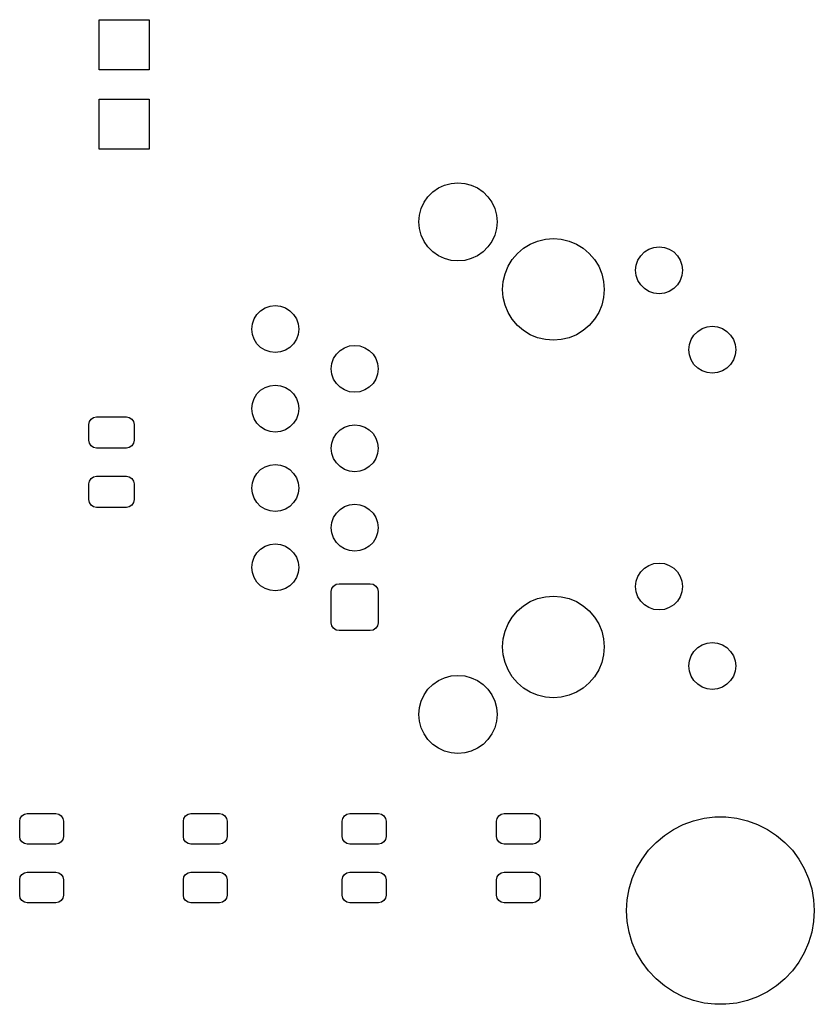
# Model space of a CAD drawing. Extents: x 44 to 145, y -86 to -26.
# Tile 8 of 10: x 120 to 145, y -86 to -55. Entities that reach past the tile are written whole.
import ezdxf

# ---------------------------------------------------------------- set-up
doc = ezdxf.new("R2010")
doc.units = 0
doc.layers.add('BLACK', color=7, linetype='CONTINUOUS')

msp = doc.modelspace()

# ---------------------------------------------------------------- linework, layer by layer
at = {"layer": 'BLACK', "linetype": 'CONTINUOUS'}
for p, q in [((122.5424, -56.4768), (122.5424, -54.8768)), ((122.5424, -54.8768), (124.1424, -54.8768)), ((124.1424, -54.8768), (124.1424, -56.4768)), ((124.1424, -56.4768), (122.5424, -56.4768)), ((122.5424, -59.0168), (122.5424, -57.4168)), ((122.5424, -57.4168), (124.1424, -57.4168)), ((124.1424, -57.4168), (124.1424, -59.0168)), ((124.1424, -59.0168), (122.5424, -59.0168)), ((133.582475, -60.165384), (133.79294, -60.10899)), ((133.79294, -60.10899), (134.01, -60.09)), ((134.01, -60.09), (134.22706, -60.10899)), ((134.22706, -60.10899), (134.437525, -60.165384)), ((133.052444, -60.536515), (133.206515, -60.382444)), ((133.206515, -60.382444), (133.385, -60.257468)), ((133.385, -60.257468), (133.582475, -60.165384)), ((134.437525, -60.165384), (134.635, -60.257468)), ((134.635, -60.257468), (134.813485, -60.382444)), ((134.813485, -60.382444), (134.967556, -60.536515)), ((132.835384, -60.912475), (132.927468, -60.715)), ((132.927468, -60.715), (133.052444, -60.536515)), ((134.967556, -60.536515), (135.092532, -60.715)), ((135.092532, -60.715), (135.184616, -60.912475)), ((132.77899, -61.12294), (132.835384, -60.912475)), ((135.184616, -60.912475), (135.24101, -61.12294)), ((132.76, -61.34), (132.77899, -61.12294)), ((132.77899, -61.55706), (132.76, -61.34)), ((135.24101, -61.12294), (135.26, -61.34)), ((135.26, -61.34), (135.24101, -61.55706)), ((132.835384, -61.767525), (132.77899, -61.55706)), ((135.24101, -61.55706), (135.184616, -61.767525)), ((132.927468, -61.965), (132.835384, -61.767525)), ((133.052444, -62.143485), (132.927468, -61.965)), ((135.092532, -61.965), (134.967556, -62.143485)), ((135.184616, -61.767525), (135.092532, -61.965)), ((136.322265, -62.052114), (136.557847, -61.954533)), ((136.557847, -61.954533), (136.805794, -61.895006)), ((136.805794, -61.895006), (137.06, -61.875)), ((137.06, -61.875), (137.314206, -61.895006)), ((137.314206, -61.895006), (137.562153, -61.954533)), ((137.562153, -61.954533), (137.797735, -62.052114)), ((133.206515, -62.297556), (133.052444, -62.143485)), ((133.385, -62.422532), (133.206515, -62.297556)), ((134.813485, -62.297556), (134.635, -62.422532)), ((134.967556, -62.143485), (134.813485, -62.297556)), ((135.910951, -62.350951), (136.104849, -62.185347)), ((136.104849, -62.185347), (136.322265, -62.052114)), ((137.797735, -62.052114), (138.015151, -62.185347)), ((138.015151, -62.185347), (138.209049, -62.350951)), ((139.853626, -62.422383), (139.972383, -62.303626)), ((139.972383, -62.303626), (140.114587, -62.214273)), ((140.114587, -62.214273), (140.273109, -62.158804)), ((140.273109, -62.158804), (140.44, -62.14)), ((140.44, -62.14), (140.606891, -62.158804)), ((140.606891, -62.158804), (140.765413, -62.214273)), ((140.765413, -62.214273), (140.907617, -62.303626)), ((140.907617, -62.303626), (141.026374, -62.422383)), ((133.582475, -62.514616), (133.385, -62.422532)), ((133.79294, -62.57101), (133.582475, -62.514616)), ((134.01, -62.59), (133.79294, -62.57101)), ((134.22706, -62.57101), (134.01, -62.59)), ((134.437525, -62.514616), (134.22706, -62.57101)), ((134.635, -62.422532), (134.437525, -62.514616)), ((135.612114, -62.762265), (135.745347, -62.544849)), ((135.745347, -62.544849), (135.910951, -62.350951)), ((138.209049, -62.350951), (138.374653, -62.544849)), ((138.374653, -62.544849), (138.507886, -62.762265)), ((139.708804, -62.723109), (139.764273, -62.564587)), ((139.764273, -62.564587), (139.853626, -62.422383)), ((141.026374, -62.422383), (141.115727, -62.564587)), ((141.115727, -62.564587), (141.171196, -62.723109)), ((135.514533, -62.997847), (135.612114, -62.762265)), ((138.507886, -62.762265), (138.605467, -62.997847)), ((139.69, -62.89), (139.708804, -62.723109)), ((139.708804, -63.056891), (139.69, -62.89)), ((141.171196, -62.723109), (141.19, -62.89)), ((141.19, -62.89), (141.171196, -63.056891)), ((135.435, -63.5), (135.455006, -63.245794)), ((135.455006, -63.245794), (135.514533, -62.997847)), ((138.605467, -62.997847), (138.664994, -63.245794)), ((138.664994, -63.245794), (138.685, -63.5)), ((139.764273, -63.215413), (139.708804, -63.056891)), ((139.853626, -63.357617), (139.764273, -63.215413)), ((141.115727, -63.215413), (141.026374, -63.357617)), ((141.171196, -63.056891), (141.115727, -63.215413)), ((135.455006, -63.754206), (135.435, -63.5)), ((138.685, -63.5), (138.664994, -63.754206)), ((139.972383, -63.476374), (139.853626, -63.357617)), ((140.114587, -63.565727), (139.972383, -63.476374)), ((140.273109, -63.621196), (140.114587, -63.565727)), ((140.765413, -63.565727), (140.606891, -63.621196)), ((140.907617, -63.476374), (140.765413, -63.565727)), ((141.026374, -63.357617), (140.907617, -63.476374)), ((135.514533, -64.002153), (135.455006, -63.754206)), ((138.664994, -63.754206), (138.605467, -64.002153)), ((140.44, -63.64), (140.273109, -63.621196)), ((140.606891, -63.621196), (140.44, -63.64)), ((127.583626, -64.302383), (127.702383, -64.183626)), ((127.702383, -64.183626), (127.844587, -64.094273)), ((127.844587, -64.094273), (128.003109, -64.038804)), ((128.003109, -64.038804), (128.17, -64.02)), ((128.17, -64.02), (128.336891, -64.038804)), ((128.336891, -64.038804), (128.495413, -64.094273)), ((128.495413, -64.094273), (128.637617, -64.183626)), ((128.637617, -64.183626), (128.756374, -64.302383)), ((135.612114, -64.237735), (135.514533, -64.002153)), ((138.605467, -64.002153), (138.507886, -64.237735)), ((127.438804, -64.603109), (127.494273, -64.444587)), ((127.494273, -64.444587), (127.583626, -64.302383)), ((128.756374, -64.302383), (128.845727, -64.444587)), ((128.845727, -64.444587), (128.901196, -64.603109)), ((135.745347, -64.455151), (135.612114, -64.237735)), ((135.910951, -64.649049), (135.745347, -64.455151)), ((138.374653, -64.455151), (138.209049, -64.649049)), ((138.507886, -64.237735), (138.374653, -64.455151)), ((127.42, -64.77), (127.438804, -64.603109)), ((127.438804, -64.936891), (127.42, -64.77)), ((128.901196, -64.603109), (128.92, -64.77)), ((128.92, -64.77), (128.901196, -64.936891)), ((136.104849, -64.814653), (135.910951, -64.649049)), ((136.322265, -64.947886), (136.104849, -64.814653)), ((138.015151, -64.814653), (137.797735, -64.947886)), ((138.209049, -64.649049), (138.015151, -64.814653)), ((141.553626, -64.962383), (141.672383, -64.843626)), ((141.672383, -64.843626), (141.814587, -64.754273)), ((141.814587, -64.754273), (141.973109, -64.698804)), ((141.973109, -64.698804), (142.14, -64.68)), ((142.14, -64.68), (142.306891, -64.698804)), ((142.306891, -64.698804), (142.465413, -64.754273)), ((142.465413, -64.754273), (142.607617, -64.843626)), ((142.607617, -64.843626), (142.726374, -64.962383)), ((127.494273, -65.095413), (127.438804, -64.936891)), ((127.583626, -65.237617), (127.494273, -65.095413)), ((128.845727, -65.095413), (128.756374, -65.237617)), ((128.901196, -64.936891), (128.845727, -65.095413)), ((136.557847, -65.045467), (136.322265, -64.947886)), ((136.805794, -65.104994), (136.557847, -65.045467)), ((137.06, -65.125), (136.805794, -65.104994)), ((137.314206, -65.104994), (137.06, -65.125)), ((137.562153, -65.045467), (137.314206, -65.104994)), ((137.797735, -64.947886), (137.562153, -65.045467)), ((141.408804, -65.263109), (141.464273, -65.104587)), ((141.464273, -65.104587), (141.553626, -64.962383)), ((142.726374, -64.962383), (142.815727, -65.104587)), ((142.815727, -65.104587), (142.871196, -65.263109)), ((127.702383, -65.356374), (127.583626, -65.237617)), ((127.844587, -65.445727), (127.702383, -65.356374)), ((128.003109, -65.501196), (127.844587, -65.445727)), ((128.495413, -65.445727), (128.336891, -65.501196)), ((128.637617, -65.356374), (128.495413, -65.445727)), ((128.756374, -65.237617), (128.637617, -65.356374)), ((130.123626, -65.572383), (130.242383, -65.453626)), ((130.242383, -65.453626), (130.384587, -65.364273)), ((130.384587, -65.364273), (130.543109, -65.308804)), ((130.543109, -65.308804), (130.71, -65.29)), ((130.71, -65.29), (130.876891, -65.308804)), ((130.876891, -65.308804), (131.035413, -65.364273)), ((131.035413, -65.364273), (131.177617, -65.453626)), ((131.177617, -65.453626), (131.296374, -65.572383)), ((141.39, -65.43), (141.408804, -65.263109)), ((141.408804, -65.596891), (141.39, -65.43)), ((142.871196, -65.263109), (142.89, -65.43)), ((142.89, -65.43), (142.871196, -65.596891)), ((128.17, -65.52), (128.003109, -65.501196)), ((128.336891, -65.501196), (128.17, -65.52)), ((129.978804, -65.873109), (130.034273, -65.714587)), ((130.034273, -65.714587), (130.123626, -65.572383)), ((131.296374, -65.572383), (131.385727, -65.714587)), ((131.385727, -65.714587), (131.441196, -65.873109)), ((141.464273, -65.755413), (141.408804, -65.596891)), ((141.553626, -65.897617), (141.464273, -65.755413)), ((142.815727, -65.755413), (142.726374, -65.897617)), ((142.871196, -65.596891), (142.815727, -65.755413)), ((129.96, -66.04), (129.978804, -65.873109)), ((129.978804, -66.206891), (129.96, -66.04)), ((131.441196, -65.873109), (131.46, -66.04)), ((131.46, -66.04), (131.441196, -66.206891)), ((141.672383, -66.016374), (141.553626, -65.897617)), ((141.814587, -66.105727), (141.672383, -66.016374)), ((141.973109, -66.161196), (141.814587, -66.105727)), ((142.465413, -66.105727), (142.306891, -66.161196)), ((142.607617, -66.016374), (142.465413, -66.105727)), ((142.726374, -65.897617), (142.607617, -66.016374)), ((130.034273, -66.365413), (129.978804, -66.206891)), ((130.123626, -66.507617), (130.034273, -66.365413)), ((131.385727, -66.365413), (131.296374, -66.507617)), ((131.441196, -66.206891), (131.385727, -66.365413)), ((142.14, -66.18), (141.973109, -66.161196)), ((142.306891, -66.161196), (142.14, -66.18)), ((127.583626, -66.842383), (127.702383, -66.723626)), ((127.702383, -66.723626), (127.844587, -66.634273)), ((127.844587, -66.634273), (128.003109, -66.578804)), ((128.003109, -66.578804), (128.17, -66.56)), ((128.17, -66.56), (128.336891, -66.578804)), ((128.336891, -66.578804), (128.495413, -66.634273)), ((128.495413, -66.634273), (128.637617, -66.723626)), ((128.637617, -66.723626), (128.756374, -66.842383)), ((130.242383, -66.626374), (130.123626, -66.507617)), ((130.384587, -66.715727), (130.242383, -66.626374)), ((130.543109, -66.771196), (130.384587, -66.715727)), ((131.035413, -66.715727), (130.876891, -66.771196)), ((131.177617, -66.626374), (131.035413, -66.715727)), ((131.296374, -66.507617), (131.177617, -66.626374)), ((127.438804, -67.143109), (127.494273, -66.984587)), ((127.494273, -66.984587), (127.583626, -66.842383)), ((128.756374, -66.842383), (128.845727, -66.984587)), ((128.845727, -66.984587), (128.901196, -67.143109)), ((130.71, -66.79), (130.543109, -66.771196)), ((130.876891, -66.771196), (130.71, -66.79)), ((127.42, -67.31), (127.438804, -67.143109)), ((127.438804, -67.476891), (127.42, -67.31)), ((128.901196, -67.143109), (128.92, -67.31)), ((128.92, -67.31), (128.901196, -67.476891)), ((122.23003, -67.726329), (122.284223, -67.645223)), ((122.284223, -67.645223), (122.365329, -67.59103)), ((122.365329, -67.59103), (122.461, -67.572)), ((122.461, -67.572), (123.411, -67.572)), ((123.411, -67.572), (123.506671, -67.59103)), ((123.506671, -67.59103), (123.587777, -67.645223)), ((123.587777, -67.645223), (123.64197, -67.726329)), ((127.494273, -67.635413), (127.438804, -67.476891)), ((127.583626, -67.777617), (127.494273, -67.635413)), ((128.845727, -67.635413), (128.756374, -67.777617)), ((128.901196, -67.476891), (128.845727, -67.635413)), ((122.211, -67.822), (122.23003, -67.726329)), ((122.211, -68.322), (122.211, -67.822)), ((123.64197, -67.726329), (123.661, -67.822)), ((123.661, -67.822), (123.661, -68.322)), ((127.702383, -67.896374), (127.583626, -67.777617)), ((127.844587, -67.985727), (127.702383, -67.896374)), ((128.003109, -68.041196), (127.844587, -67.985727)), ((128.495413, -67.985727), (128.336891, -68.041196)), ((128.637617, -67.896374), (128.495413, -67.985727)), ((128.756374, -67.777617), (128.637617, -67.896374)), ((130.123626, -68.112383), (130.242383, -67.993626)), ((130.242383, -67.993626), (130.384587, -67.904273)), ((130.384587, -67.904273), (130.543109, -67.848804)), ((130.543109, -67.848804), (130.71, -67.83)), ((130.71, -67.83), (130.876891, -67.848804)), ((130.876891, -67.848804), (131.035413, -67.904273)), ((131.035413, -67.904273), (131.177617, -67.993626)), ((131.177617, -67.993626), (131.296374, -68.112383)), ((128.17, -68.06), (128.003109, -68.041196)), ((128.336891, -68.041196), (128.17, -68.06)), ((129.978804, -68.413109), (130.034273, -68.254587)), ((130.034273, -68.254587), (130.123626, -68.112383)), ((131.296374, -68.112383), (131.385727, -68.254587)), ((131.385727, -68.254587), (131.441196, -68.413109)), ((122.23003, -68.417671), (122.211, -68.322)), ((122.284223, -68.498777), (122.23003, -68.417671)), ((122.365329, -68.55297), (122.284223, -68.498777)), ((122.461, -68.572), (122.365329, -68.55297)), ((123.411, -68.572), (122.461, -68.572)), ((123.506671, -68.55297), (123.411, -68.572)), ((123.587777, -68.498777), (123.506671, -68.55297)), ((123.64197, -68.417671), (123.587777, -68.498777)), ((123.661, -68.322), (123.64197, -68.417671)), ((129.96, -68.58), (129.978804, -68.413109)), ((129.978804, -68.746891), (129.96, -68.58)), ((131.441196, -68.413109), (131.46, -68.58)), ((131.46, -68.58), (131.441196, -68.746891)), ((130.034273, -68.905413), (129.978804, -68.746891)), ((130.123626, -69.047617), (130.034273, -68.905413)), ((131.385727, -68.905413), (131.296374, -69.047617)), ((131.441196, -68.746891), (131.385727, -68.905413)), ((127.702383, -69.263626), (127.844587, -69.174273)), ((127.844587, -69.174273), (128.003109, -69.118804)), ((128.003109, -69.118804), (128.17, -69.1)), ((128.17, -69.1), (128.336891, -69.118804)), ((128.336891, -69.118804), (128.495413, -69.174273)), ((128.495413, -69.174273), (128.637617, -69.263626)), ((130.242383, -69.166374), (130.123626, -69.047617)), ((130.384587, -69.255727), (130.242383, -69.166374)), ((130.543109, -69.311196), (130.384587, -69.255727)), ((131.035413, -69.255727), (130.876891, -69.311196)), ((131.177617, -69.166374), (131.035413, -69.255727)), ((131.296374, -69.047617), (131.177617, -69.166374)), ((122.23003, -69.626329), (122.284223, -69.545223)), ((122.284223, -69.545223), (122.365329, -69.49103)), ((122.365329, -69.49103), (122.461, -69.472)), ((122.461, -69.472), (123.411, -69.472)), ((123.411, -69.472), (123.506671, -69.49103)), ((123.506671, -69.49103), (123.587777, -69.545223)), ((123.587777, -69.545223), (123.64197, -69.626329)), ((127.438804, -69.683109), (127.494273, -69.524587)), ((127.494273, -69.524587), (127.583626, -69.382383)), ((127.583626, -69.382383), (127.702383, -69.263626)), ((128.637617, -69.263626), (128.756374, -69.382383)), ((128.756374, -69.382383), (128.845727, -69.524587)), ((128.845727, -69.524587), (128.901196, -69.683109)), ((130.71, -69.33), (130.543109, -69.311196)), ((130.876891, -69.311196), (130.71, -69.33)), ((122.211, -69.722), (122.23003, -69.626329)), ((122.211, -70.222), (122.211, -69.722)), ((123.64197, -69.626329), (123.661, -69.722)), ((123.661, -69.722), (123.661, -70.222)), ((127.42, -69.85), (127.438804, -69.683109)), ((127.438804, -70.016891), (127.42, -69.85)), ((128.901196, -69.683109), (128.92, -69.85)), ((128.92, -69.85), (128.901196, -70.016891)), ((127.494273, -70.175413), (127.438804, -70.016891)), ((127.583626, -70.317617), (127.494273, -70.175413)), ((128.845727, -70.175413), (128.756374, -70.317617)), ((128.901196, -70.016891), (128.845727, -70.175413)), ((122.23003, -70.317671), (122.211, -70.222)), ((122.284223, -70.398777), (122.23003, -70.317671)), ((122.365329, -70.45297), (122.284223, -70.398777)), ((122.461, -70.472), (122.365329, -70.45297)), ((123.411, -70.472), (122.461, -70.472)), ((123.506671, -70.45297), (123.411, -70.472)), ((123.587777, -70.398777), (123.506671, -70.45297)), ((123.64197, -70.317671), (123.587777, -70.398777)), ((123.661, -70.222), (123.64197, -70.317671)), ((127.702383, -70.436374), (127.583626, -70.317617)), ((127.844587, -70.525727), (127.702383, -70.436374)), ((128.637617, -70.436374), (128.495413, -70.525727)), ((128.756374, -70.317617), (128.637617, -70.436374)), ((130.242383, -70.533626), (130.384587, -70.444273)), ((130.384587, -70.444273), (130.543109, -70.388804)), ((130.543109, -70.388804), (130.71, -70.37)), ((130.71, -70.37), (130.876891, -70.388804)), ((130.876891, -70.388804), (131.035413, -70.444273)), ((131.035413, -70.444273), (131.177617, -70.533626)), ((128.003109, -70.581196), (127.844587, -70.525727)), ((128.17, -70.6), (128.003109, -70.581196)), ((128.336891, -70.581196), (128.17, -70.6)), ((128.495413, -70.525727), (128.336891, -70.581196)), ((129.978804, -70.953109), (130.034273, -70.794587)), ((130.034273, -70.794587), (130.123626, -70.652383)), ((130.123626, -70.652383), (130.242383, -70.533626)), ((131.177617, -70.533626), (131.296374, -70.652383)), ((131.296374, -70.652383), (131.385727, -70.794587)), ((131.385727, -70.794587), (131.441196, -70.953109)), ((129.96, -71.12), (129.978804, -70.953109)), ((129.978804, -71.286891), (129.96, -71.12)), ((131.441196, -70.953109), (131.46, -71.12)), ((131.46, -71.12), (131.441196, -71.286891)), ((130.034273, -71.445413), (129.978804, -71.286891)), ((130.123626, -71.587617), (130.034273, -71.445413)), ((131.385727, -71.445413), (131.296374, -71.587617)), ((131.441196, -71.286891), (131.385727, -71.445413)), ((127.702383, -71.803626), (127.844587, -71.714273)), ((127.844587, -71.714273), (128.003109, -71.658804)), ((128.003109, -71.658804), (128.17, -71.64)), ((128.17, -71.64), (128.336891, -71.658804)), ((128.336891, -71.658804), (128.495413, -71.714273)), ((128.495413, -71.714273), (128.637617, -71.803626)), ((130.242383, -71.706374), (130.123626, -71.587617)), ((130.384587, -71.795727), (130.242383, -71.706374)), ((131.177617, -71.706374), (131.035413, -71.795727)), ((131.296374, -71.587617), (131.177617, -71.706374)), ((127.438804, -72.223109), (127.494273, -72.064587)), ((127.494273, -72.064587), (127.583626, -71.922383)), ((127.583626, -71.922383), (127.702383, -71.803626)), ((128.637617, -71.803626), (128.756374, -71.922383)), ((128.756374, -71.922383), (128.845727, -72.064587)), ((128.845727, -72.064587), (128.901196, -72.223109)), ((130.543109, -71.851196), (130.384587, -71.795727)), ((130.71, -71.87), (130.543109, -71.851196)), ((130.876891, -71.851196), (130.71, -71.87)), ((131.035413, -71.795727), (130.876891, -71.851196)), ((127.42, -72.39), (127.438804, -72.223109)), ((127.438804, -72.556891), (127.42, -72.39)), ((128.901196, -72.223109), (128.92, -72.39)), ((128.92, -72.39), (128.901196, -72.556891)), ((139.972383, -72.413626), (140.114587, -72.324273)), ((140.114587, -72.324273), (140.273109, -72.268804)), ((140.273109, -72.268804), (140.44, -72.25)), ((140.44, -72.25), (140.606891, -72.268804)), ((140.606891, -72.268804), (140.765413, -72.324273)), ((140.765413, -72.324273), (140.907617, -72.413626)), ((127.494273, -72.715413), (127.438804, -72.556891)), ((127.583626, -72.857617), (127.494273, -72.715413)), ((128.845727, -72.715413), (128.756374, -72.857617)), ((128.901196, -72.556891), (128.845727, -72.715413)), ((139.708804, -72.833109), (139.764273, -72.674587)), ((139.764273, -72.674587), (139.853626, -72.532383)), ((139.853626, -72.532383), (139.972383, -72.413626)), ((140.907617, -72.413626), (141.026374, -72.532383)), ((141.026374, -72.532383), (141.115727, -72.674587)), ((141.115727, -72.674587), (141.171196, -72.833109)), ((127.702383, -72.976374), (127.583626, -72.857617)), ((127.844587, -73.065727), (127.702383, -72.976374)), ((128.637617, -72.976374), (128.495413, -73.065727)), ((128.756374, -72.857617), (128.637617, -72.976374)), ((129.979068, -73.064638), (130.03337, -72.98337)), ((130.03337, -72.98337), (130.114638, -72.929068)), ((130.114638, -72.929068), (130.2105, -72.91)), ((130.2105, -72.91), (131.2095, -72.91)), ((131.2095, -72.91), (131.305362, -72.929068)), ((131.305362, -72.929068), (131.38663, -72.98337)), ((131.38663, -72.98337), (131.440932, -73.064638)), ((139.69, -73), (139.708804, -72.833109)), ((139.708804, -73.166891), (139.69, -73)), ((141.171196, -72.833109), (141.19, -73)), ((141.19, -73), (141.171196, -73.166891)), ((128.003109, -73.121196), (127.844587, -73.065727)), ((128.17, -73.14), (128.003109, -73.121196)), ((128.336891, -73.121196), (128.17, -73.14)), ((128.495413, -73.065727), (128.336891, -73.121196)), ((129.96, -73.1605), (129.979068, -73.064638)), ((129.96, -74.1595), (129.96, -73.1605)), ((131.440932, -73.064638), (131.46, -73.1605)), ((131.46, -73.1605), (131.46, -74.1595)), ((136.557847, -73.384533), (136.805794, -73.325006)), ((136.805794, -73.325006), (137.06, -73.305)), ((137.06, -73.305), (137.314206, -73.325006)), ((137.314206, -73.325006), (137.562153, -73.384533)), ((139.764273, -73.325413), (139.708804, -73.166891)), ((139.853626, -73.467617), (139.764273, -73.325413)), ((141.115727, -73.325413), (141.026374, -73.467617)), ((141.171196, -73.166891), (141.115727, -73.325413)), ((135.910951, -73.780951), (136.104849, -73.615347)), ((136.104849, -73.615347), (136.322265, -73.482114)), ((136.322265, -73.482114), (136.557847, -73.384533)), ((137.562153, -73.384533), (137.797735, -73.482114)), ((137.797735, -73.482114), (138.015151, -73.615347)), ((138.015151, -73.615347), (138.209049, -73.780951)), ((139.972383, -73.586374), (139.853626, -73.467617)), ((140.114587, -73.675727), (139.972383, -73.586374)), ((140.907617, -73.586374), (140.765413, -73.675727)), ((141.026374, -73.467617), (140.907617, -73.586374)), ((135.612114, -74.192265), (135.745347, -73.974849)), ((135.745347, -73.974849), (135.910951, -73.780951)), ((138.209049, -73.780951), (138.374653, -73.974849)), ((138.374653, -73.974849), (138.507886, -74.192265)), ((140.273109, -73.731196), (140.114587, -73.675727)), ((140.44, -73.75), (140.273109, -73.731196)), ((140.606891, -73.731196), (140.44, -73.75)), ((140.765413, -73.675727), (140.606891, -73.731196)), ((129.979068, -74.255362), (129.96, -74.1595)), ((130.03337, -74.33663), (129.979068, -74.255362)), ((131.440932, -74.255362), (131.38663, -74.33663)), ((131.46, -74.1595), (131.440932, -74.255362)), ((135.514533, -74.427847), (135.612114, -74.192265)), ((138.507886, -74.192265), (138.605467, -74.427847)), ((130.114638, -74.390932), (130.03337, -74.33663)), ((130.2105, -74.41), (130.114638, -74.390932)), ((131.2095, -74.41), (130.2105, -74.41)), ((131.305362, -74.390932), (131.2095, -74.41)), ((131.38663, -74.33663), (131.305362, -74.390932)), ((135.455006, -74.675794), (135.514533, -74.427847)), ((138.605467, -74.427847), (138.664994, -74.675794)), ((135.435, -74.93), (135.455006, -74.675794)), ((138.664994, -74.675794), (138.685, -74.93)), ((141.672383, -74.953626), (141.814587, -74.864273)), ((141.814587, -74.864273), (141.973109, -74.808804)), ((141.973109, -74.808804), (142.14, -74.79)), ((142.14, -74.79), (142.306891, -74.808804)), ((142.306891, -74.808804), (142.465413, -74.864273)), ((142.465413, -74.864273), (142.607617, -74.953626)), ((135.455006, -75.184206), (135.435, -74.93)), ((135.514533, -75.432153), (135.455006, -75.184206)), ((138.664994, -75.184206), (138.605467, -75.432153)), ((138.685, -74.93), (138.664994, -75.184206)), ((141.408804, -75.373109), (141.464273, -75.214587)), ((141.464273, -75.214587), (141.553626, -75.072383)), ((141.553626, -75.072383), (141.672383, -74.953626)), ((142.607617, -74.953626), (142.726374, -75.072383)), ((142.726374, -75.072383), (142.815727, -75.214587)), ((142.815727, -75.214587), (142.871196, -75.373109)), ((135.612114, -75.667735), (135.514533, -75.432153)), ((138.605467, -75.432153), (138.507886, -75.667735)), ((141.39, -75.54), (141.408804, -75.373109)), ((141.408804, -75.706891), (141.39, -75.54)), ((142.871196, -75.373109), (142.89, -75.54)), ((142.89, -75.54), (142.871196, -75.706891)), ((133.582475, -75.915384), (133.79294, -75.85899)), ((133.79294, -75.85899), (134.01, -75.84)), ((134.01, -75.84), (134.22706, -75.85899)), ((134.22706, -75.85899), (134.437525, -75.915384)), ((135.745347, -75.885151), (135.612114, -75.667735)), ((138.507886, -75.667735), (138.374653, -75.885151)), ((141.464273, -75.865413), (141.408804, -75.706891)), ((141.553626, -76.007617), (141.464273, -75.865413)), ((142.815727, -75.865413), (142.726374, -76.007617)), ((142.871196, -75.706891), (142.815727, -75.865413)), ((133.052444, -76.286515), (133.206515, -76.132444)), ((133.206515, -76.132444), (133.385, -76.007468)), ((133.385, -76.007468), (133.582475, -75.915384)), ((134.437525, -75.915384), (134.635, -76.007468)), ((134.635, -76.007468), (134.813485, -76.132444)), ((134.813485, -76.132444), (134.967556, -76.286515)), ((135.910951, -76.079049), (135.745347, -75.885151)), ((136.104849, -76.244653), (135.910951, -76.079049)), ((138.209049, -76.079049), (138.015151, -76.244653)), ((138.374653, -75.885151), (138.209049, -76.079049)), ((141.672383, -76.126374), (141.553626, -76.007617)), ((141.814587, -76.215727), (141.672383, -76.126374)), ((142.607617, -76.126374), (142.465413, -76.215727)), ((142.726374, -76.007617), (142.607617, -76.126374)), ((132.835384, -76.662475), (132.927468, -76.465)), ((132.927468, -76.465), (133.052444, -76.286515)), ((134.967556, -76.286515), (135.092532, -76.465)), ((135.092532, -76.465), (135.184616, -76.662475)), ((136.322265, -76.377886), (136.104849, -76.244653)), ((136.557847, -76.475467), (136.322265, -76.377886)), ((136.805794, -76.534994), (136.557847, -76.475467)), ((137.562153, -76.475467), (137.314206, -76.534994)), ((137.797735, -76.377886), (137.562153, -76.475467)), ((138.015151, -76.244653), (137.797735, -76.377886)), ((141.973109, -76.271196), (141.814587, -76.215727)), ((142.14, -76.29), (141.973109, -76.271196)), ((142.306891, -76.271196), (142.14, -76.29)), ((142.465413, -76.215727), (142.306891, -76.271196)), ((132.77899, -76.87294), (132.835384, -76.662475)), ((135.184616, -76.662475), (135.24101, -76.87294)), ((137.06, -76.555), (136.805794, -76.534994)), ((137.314206, -76.534994), (137.06, -76.555)), ((132.76, -77.09), (132.77899, -76.87294)), ((132.77899, -77.30706), (132.76, -77.09)), ((135.24101, -76.87294), (135.26, -77.09)), ((135.26, -77.09), (135.24101, -77.30706)), ((132.835384, -77.517525), (132.77899, -77.30706)), ((135.24101, -77.30706), (135.184616, -77.517525)), ((132.927468, -77.715), (132.835384, -77.517525)), ((133.052444, -77.893485), (132.927468, -77.715)), ((135.092532, -77.715), (134.967556, -77.893485)), ((135.184616, -77.517525), (135.092532, -77.715)), ((133.206515, -78.047556), (133.052444, -77.893485)), ((133.385, -78.172532), (133.206515, -78.047556)), ((134.813485, -78.047556), (134.635, -78.172532)), ((134.967556, -77.893485), (134.813485, -78.047556)), ((133.582475, -78.264616), (133.385, -78.172532)), ((133.79294, -78.32101), (133.582475, -78.264616)), ((134.01, -78.34), (133.79294, -78.32101)), ((134.22706, -78.32101), (134.01, -78.34)), ((134.437525, -78.264616), (134.22706, -78.32101)), ((134.635, -78.172532), (134.437525, -78.264616)), ((120.153171, -80.279954), (120.24645, -80.2614)), ((120.24645, -80.2614), (121.15895, -80.2614)), ((121.15895, -80.2614), (121.252229, -80.279954)), ((125.383671, -80.279954), (125.47695, -80.2614)), ((125.47695, -80.2614), (126.38945, -80.2614)), ((126.38945, -80.2614), (126.482729, -80.279954)), ((130.463671, -80.279954), (130.55695, -80.2614)), ((130.55695, -80.2614), (131.46945, -80.2614)), ((131.46945, -80.2614), (131.562729, -80.279954)), ((135.393171, -80.279954), (135.48645, -80.2614)), ((135.48645, -80.2614), (136.39895, -80.2614)), ((136.39895, -80.2614), (136.492229, -80.279954)), ((120.0027, -80.50515), (120.021254, -80.411871)), ((120.0027, -80.99265), (120.0027, -80.50515)), ((120.021254, -80.411871), (120.074093, -80.332793)), ((120.074093, -80.332793), (120.153171, -80.279954)), ((121.252229, -80.279954), (121.331307, -80.332793)), ((121.331307, -80.332793), (121.384146, -80.411871)), ((121.384146, -80.411871), (121.4027, -80.50515)), ((121.4027, -80.50515), (121.4027, -80.99265)), ((125.2332, -80.50515), (125.251754, -80.411871)), ((125.2332, -80.99265), (125.2332, -80.50515)), ((125.251754, -80.411871), (125.304593, -80.332793)), ((125.304593, -80.332793), (125.383671, -80.279954)), ((126.482729, -80.279954), (126.561807, -80.332793)), ((126.561807, -80.332793), (126.614646, -80.411871)), ((126.614646, -80.411871), (126.6332, -80.50515)), ((126.6332, -80.50515), (126.6332, -80.99265)), ((130.3132, -80.50515), (130.331754, -80.411871)), ((130.3132, -80.99265), (130.3132, -80.50515)), ((130.331754, -80.411871), (130.384593, -80.332793)), ((130.384593, -80.332793), (130.463671, -80.279954)), ((131.562729, -80.279954), (131.641807, -80.332793)), ((131.641807, -80.332793), (131.694646, -80.411871)), ((131.694646, -80.411871), (131.7132, -80.50515)), ((131.7132, -80.50515), (131.7132, -80.99265)), ((135.2427, -80.50515), (135.261254, -80.411871)), ((135.2427, -80.99265), (135.2427, -80.50515)), ((135.261254, -80.411871), (135.314093, -80.332793)), ((135.314093, -80.332793), (135.393171, -80.279954)), ((136.492229, -80.279954), (136.571307, -80.332793)), ((136.571307, -80.332793), (136.624146, -80.411871)), ((136.624146, -80.411871), (136.6427, -80.50515)), ((136.6427, -80.50515), (136.6427, -80.99265)), ((141.211761, -80.608152), (141.53959, -80.488831)), ((141.53959, -80.488831), (141.879055, -80.408377)), ((141.879055, -80.408377), (142.225566, -80.367876)), ((142.225566, -80.367876), (142.574434, -80.367876)), ((142.574434, -80.367876), (142.920945, -80.408377)), ((142.920945, -80.408377), (143.26041, -80.488831)), ((143.26041, -80.488831), (143.588239, -80.608152)), ((140.608524, -80.95643), (140.9, -80.764724)), ((140.9, -80.764724), (141.211761, -80.608152)), ((143.588239, -80.608152), (143.9, -80.764724)), ((143.9, -80.764724), (144.191476, -80.95643)), ((120.021254, -81.085929), (120.0027, -80.99265)), ((120.074093, -81.165007), (120.021254, -81.085929)), ((120.153171, -81.217846), (120.074093, -81.165007)), ((120.24645, -81.2364), (120.153171, -81.217846)), ((121.252229, -81.217846), (121.15895, -81.2364)), ((121.331307, -81.165007), (121.252229, -81.217846)), ((121.384146, -81.085929), (121.331307, -81.165007)), ((121.4027, -80.99265), (121.384146, -81.085929)), ((125.251754, -81.085929), (125.2332, -80.99265)), ((125.304593, -81.165007), (125.251754, -81.085929)), ((125.383671, -81.217846), (125.304593, -81.165007)), ((125.47695, -81.2364), (125.383671, -81.217846)), ((126.482729, -81.217846), (126.38945, -81.2364)), ((126.561807, -81.165007), (126.482729, -81.217846)), ((126.614646, -81.085929), (126.561807, -81.165007)), ((126.6332, -80.99265), (126.614646, -81.085929)), ((130.331754, -81.085929), (130.3132, -80.99265)), ((130.384593, -81.165007), (130.331754, -81.085929)), ((130.463671, -81.217846), (130.384593, -81.165007)), ((130.55695, -81.2364), (130.463671, -81.217846)), ((131.562729, -81.217846), (131.46945, -81.2364)), ((131.641807, -81.165007), (131.562729, -81.217846)), ((131.694646, -81.085929), (131.641807, -81.165007)), ((131.7132, -80.99265), (131.694646, -81.085929)), ((135.261254, -81.085929), (135.2427, -80.99265)), ((135.314093, -81.165007), (135.261254, -81.085929)), ((135.393171, -81.217846), (135.314093, -81.165007)), ((135.48645, -81.2364), (135.393171, -81.217846)), ((136.492229, -81.217846), (136.39895, -81.2364)), ((136.571307, -81.165007), (136.492229, -81.217846)), ((136.624146, -81.085929), (136.571307, -81.165007)), ((136.6427, -80.99265), (136.624146, -81.085929)), ((140.101867, -81.434437), (140.341275, -81.180679)), ((140.341275, -81.180679), (140.608524, -80.95643)), ((144.191476, -80.95643), (144.458725, -81.180679)), ((144.458725, -81.180679), (144.698133, -81.434437)), ((121.15895, -81.2364), (120.24645, -81.2364)), ((126.38945, -81.2364), (125.47695, -81.2364)), ((131.46945, -81.2364), (130.55695, -81.2364)), ((136.39895, -81.2364), (135.48645, -81.2364)), ((139.893537, -81.714273), (140.101867, -81.434437)), ((144.698133, -81.434437), (144.906463, -81.714273)), ((139.719102, -82.016402), (139.893537, -81.714273)), ((144.906463, -81.714273), (145.080898, -82.016402)), ((120.074093, -82.207793), (120.153171, -82.154954)), ((120.153171, -82.154954), (120.24645, -82.1364)), ((120.24645, -82.1364), (121.15895, -82.1364)), ((121.15895, -82.1364), (121.252229, -82.154954)), ((121.252229, -82.154954), (121.331307, -82.207793)), ((125.304593, -82.207793), (125.383671, -82.154954)), ((125.383671, -82.154954), (125.47695, -82.1364)), ((125.47695, -82.1364), (126.38945, -82.1364)), ((126.38945, -82.1364), (126.482729, -82.154954)), ((126.482729, -82.154954), (126.561807, -82.207793)), ((130.384593, -82.207793), (130.463671, -82.154954)), ((130.463671, -82.154954), (130.55695, -82.1364)), ((130.55695, -82.1364), (131.46945, -82.1364)), ((131.46945, -82.1364), (131.562729, -82.154954)), ((131.562729, -82.154954), (131.641807, -82.207793)), ((135.314093, -82.207793), (135.393171, -82.154954)), ((135.393171, -82.154954), (135.48645, -82.1364)), ((135.48645, -82.1364), (136.39895, -82.1364)), ((136.39895, -82.1364), (136.492229, -82.154954)), ((136.492229, -82.154954), (136.571307, -82.207793)), ((139.580922, -82.33674), (139.719102, -82.016402)), ((145.080898, -82.016402), (145.219078, -82.33674)), ((120.0027, -82.38015), (120.021254, -82.286871)), ((120.0027, -82.86765), (120.0027, -82.38015)), ((120.021254, -82.286871), (120.074093, -82.207793)), ((121.331307, -82.207793), (121.384146, -82.286871)), ((121.384146, -82.286871), (121.4027, -82.38015)), ((121.4027, -82.38015), (121.4027, -82.86765)), ((125.2332, -82.38015), (125.251754, -82.286871)), ((125.2332, -82.86765), (125.2332, -82.38015)), ((125.251754, -82.286871), (125.304593, -82.207793)), ((126.561807, -82.207793), (126.614646, -82.286871)), ((126.614646, -82.286871), (126.6332, -82.38015)), ((126.6332, -82.38015), (126.6332, -82.86765)), ((130.3132, -82.38015), (130.331754, -82.286871)), ((130.3132, -82.86765), (130.3132, -82.38015)), ((130.331754, -82.286871), (130.384593, -82.207793)), ((131.641807, -82.207793), (131.694646, -82.286871)), ((131.694646, -82.286871), (131.7132, -82.38015)), ((131.7132, -82.38015), (131.7132, -82.86765)), ((135.2427, -82.38015), (135.261254, -82.286871)), ((135.2427, -82.86765), (135.2427, -82.38015)), ((135.261254, -82.286871), (135.314093, -82.207793)), ((136.571307, -82.207793), (136.624146, -82.286871)), ((136.624146, -82.286871), (136.6427, -82.38015)), ((136.6427, -82.38015), (136.6427, -82.86765)), ((139.480865, -82.670952), (139.580922, -82.33674)), ((145.219078, -82.33674), (145.319135, -82.670952)), ((139.420285, -83.014521), (139.480865, -82.670952)), ((145.319135, -82.670952), (145.379715, -83.014521)), ((120.021254, -82.960929), (120.0027, -82.86765)), ((120.074093, -83.040007), (120.021254, -82.960929)), ((120.153171, -83.092846), (120.074093, -83.040007)), ((120.24645, -83.1114), (120.153171, -83.092846)), ((121.252229, -83.092846), (121.15895, -83.1114)), ((121.331307, -83.040007), (121.252229, -83.092846)), ((121.384146, -82.960929), (121.331307, -83.040007)), ((121.4027, -82.86765), (121.384146, -82.960929)), ((125.251754, -82.960929), (125.2332, -82.86765)), ((125.304593, -83.040007), (125.251754, -82.960929)), ((125.383671, -83.092846), (125.304593, -83.040007)), ((125.47695, -83.1114), (125.383671, -83.092846)), ((126.482729, -83.092846), (126.38945, -83.1114)), ((126.561807, -83.040007), (126.482729, -83.092846)), ((126.614646, -82.960929), (126.561807, -83.040007)), ((126.6332, -82.86765), (126.614646, -82.960929)), ((130.331754, -82.960929), (130.3132, -82.86765)), ((130.384593, -83.040007), (130.331754, -82.960929)), ((130.463671, -83.092846), (130.384593, -83.040007)), ((130.55695, -83.1114), (130.463671, -83.092846)), ((131.562729, -83.092846), (131.46945, -83.1114)), ((131.641807, -83.040007), (131.562729, -83.092846)), ((131.694646, -82.960929), (131.641807, -83.040007)), ((131.7132, -82.86765), (131.694646, -82.960929)), ((135.261254, -82.960929), (135.2427, -82.86765)), ((135.314093, -83.040007), (135.261254, -82.960929)), ((135.393171, -83.092846), (135.314093, -83.040007)), ((135.48645, -83.1114), (135.393171, -83.092846)), ((136.492229, -83.092846), (136.39895, -83.1114)), ((136.571307, -83.040007), (136.492229, -83.092846)), ((136.624146, -82.960929), (136.571307, -83.040007)), ((136.6427, -82.86765), (136.624146, -82.960929)), ((139.4, -83.3628), (139.420285, -83.014521)), ((145.379715, -83.014521), (145.4, -83.3628)), ((121.15895, -83.1114), (120.24645, -83.1114)), ((126.38945, -83.1114), (125.47695, -83.1114)), ((131.46945, -83.1114), (130.55695, -83.1114)), ((136.39895, -83.1114), (135.48645, -83.1114)), ((139.420285, -83.711079), (139.4, -83.3628)), ((145.4, -83.3628), (145.379715, -83.711079)), ((139.480865, -84.054648), (139.420285, -83.711079)), ((145.379715, -83.711079), (145.319135, -84.054648)), ((139.580922, -84.38886), (139.480865, -84.054648)), ((145.319135, -84.054648), (145.219078, -84.38886)), ((139.719102, -84.709198), (139.580922, -84.38886)), ((145.219078, -84.38886), (145.080898, -84.709198)), ((139.893537, -85.011327), (139.719102, -84.709198)), ((145.080898, -84.709198), (144.906463, -85.011327)), ((140.101867, -85.291163), (139.893537, -85.011327)), ((140.341275, -85.544921), (140.101867, -85.291163)), ((144.698133, -85.291163), (144.458725, -85.544921)), ((144.906463, -85.011327), (144.698133, -85.291163)), ((140.608524, -85.76917), (140.341275, -85.544921)), ((144.458725, -85.544921), (144.191476, -85.76917)), ((140.9, -85.960876), (140.608524, -85.76917)), ((144.191476, -85.76917), (143.9, -85.960876)), ((141.211761, -86.117448), (140.9, -85.960876)), ((141.53959, -86.236769), (141.211761, -86.117448)), ((141.879055, -86.317223), (141.53959, -86.236769)), ((143.26041, -86.236769), (142.920945, -86.317223)), ((143.588239, -86.117448), (143.26041, -86.236769)), ((143.9, -85.960876), (143.588239, -86.117448)), ((142.225566, -86.357724), (141.879055, -86.317223)), ((142.574434, -86.357724), (142.225566, -86.357724)), ((142.920945, -86.317223), (142.574434, -86.357724))]:
    msp.add_line(p, q, dxfattribs=at)

doc.saveas('drawing.dxf')
